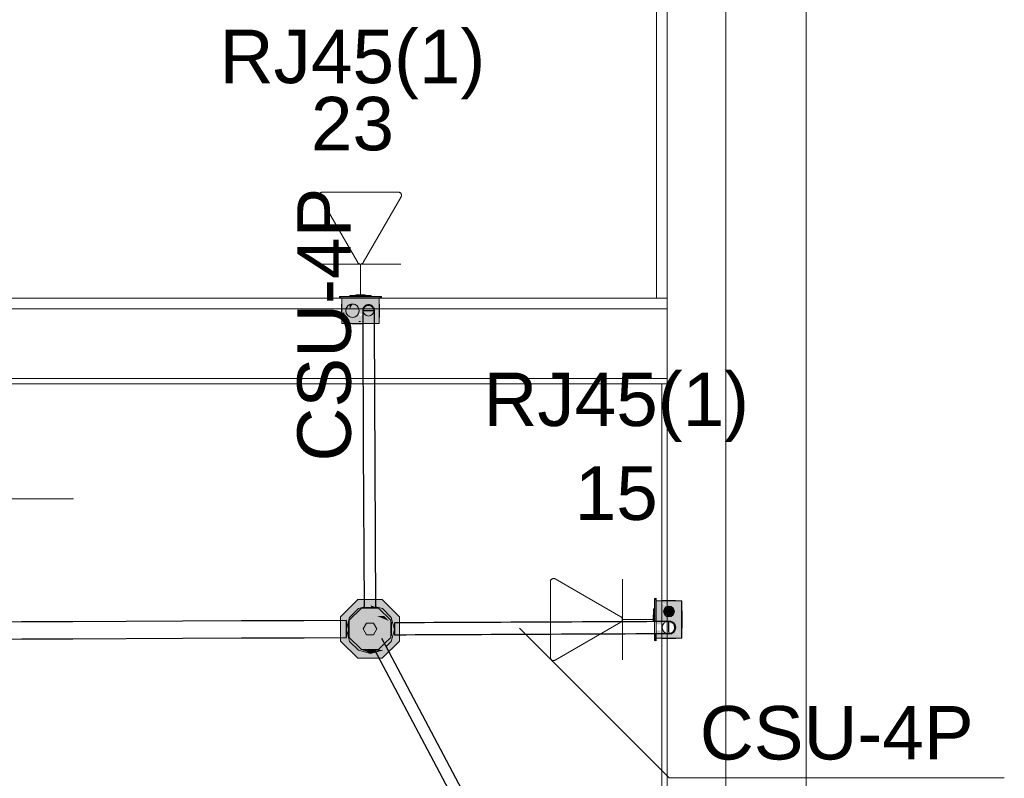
# Model space of a CAD drawing. Header units: millimetres. Extents: x 4476663 to 4477054, y -30323851 to -30323414.
# Tile 256 of 256: x 4476956.76 to 4476960.44, y -30323508.25 to -30323505.41. Entities that reach past the tile are written whole.
import ezdxf

# ---------------------------------------------------------------- set-up
doc = ezdxf.new("R2010")
doc.units = ezdxf.units.MM
doc.linetypes.add('NULL', pattern=[0])
for name, color, linetype, lineweight in [('CE-Caixa', 9, 'Continuous', 18), ('CE-Caixa de passagem de fiação', 9, 'Continuous', 18), ('CE-Condutos (Teto)', 1, 'Continuous', 25), ('CE-PT Dados', 7, 'Continuous', 5), ('CE-Textos fios', 7, 'Continuous', 9), ('IFC-Caixa de passagem-Contorno', 44, 'Continuous', 5), ('IFC-Parede padrão-Contorno', 44, 'Continuous', 5), ('P-Simbol', 5, 'Continuous', 20), ('Textos', 7, 'Continuous', 9)]:
    doc.layers.add(name, color=color, linetype=linetype, lineweight=lineweight)
doc.styles.add('ARIAL', font='arial.ttf')

msp = doc.modelspace()

# ---------------------------------------------------------------- hatches: boundary and pattern name
at = {"layer": 'CE-Caixa', "linetype": 'Continuous'}
for points in [[(4476958.107, -30323506.4474), (4476957.961, -30323506.4474), (4476957.9541, -30323506.4534), (4476958.1141, -30323506.4534)], [(4476958.0709, -30323506.4759), (4476958.104, -30323506.4534), (4476957.964, -30323506.4534), (4476957.964, -30323506.5484), (4476957.9936, -30323506.5283), (4476957.9814, -30323506.5184), (4476957.9936, -30323506.4948), (4476957.9936, -30323506.4773), (4476958.004, -30323506.4759), (4476958.0165, -30323506.5128), (4476958.0288, -30323506.499), (4476958.0294, -30323506.504), (4476958.0515, -30323506.489), (4476958.0503, -30323506.482), (4476958.06, -30323506.4832), (4476958.0709, -30323506.4759), (4476958.0515, -30323506.4759)], [(4476958.0277, -30323506.5107), (4476958.0575, -30323506.5189), (4476958.0964, -30323506.5103), (4476958.104, -30323506.5259), (4476958.104, -30323506.4534), (4476958.0296, -30323506.5039), (4476958.0217, -30323506.5186), (4476958.002, -30323506.5226), (4476957.964, -30323506.5484), (4476958.104, -30323506.5484), (4476958.104, -30323506.5259), (4476958.0964, -30323506.5103), (4476958.0575, -30323506.5189), (4476958.0421, -30323506.5137), (4476958.0338, -30323506.522)], [(4476958.0105, -30323506.525), (4476958.0257, -30323506.5134), (4476958.0282, -30323506.4944), (4476958.0165, -30323506.4792), (4476957.9976, -30323506.4767), (4476957.9824, -30323506.4884), (4476957.9799, -30323506.5074), (4476957.9915, -30323506.5225)], [(4476958.0744, -30323506.4434), (4476957.9936, -30323506.4434), (4476957.9936, -30323506.4474), (4476958.045, -30323506.4474)], [(4476957.9936, -30323506.4948), (4476958.0041, -30323506.4759), (4476957.9936, -30323506.4759)], [(4476958.0165, -30323506.4434), (4476958.0493, -30323506.4434), (4476958.0515, -30323506.4414), (4476958.0165, -30323506.4414)], [(4476959.1344, -30323507.5831), (4476959.1344, -30323507.664), (4476959.1404, -30323507.664), (4476959.1404, -30323507.576)], [(4476959.1344, -30323507.6386), (4476959.1304, -30323507.6157), (4476959.1304, -30323507.6641)], [(4476959.1716, -30323507.6386), (4476959.168, -30323507.6267), (4476959.1404, -30323507.5861), (4476959.1404, -30323507.6736), (4476959.1604, -30323507.6736), (4476959.1629, -30323507.6639), (4476959.1985, -30323507.6724), (4476959.1808, -30323507.6456)], [(4476959.1683, -30323507.5861), (4476959.1607, -30323507.5933), (4476959.2067, -30323507.6169), (4476959.1732, -30323507.6241), (4476959.2072, -30323507.6207), (4476959.2129, -30323507.6261), (4476959.1732, -30323507.6241), (4476959.2045, -30323507.6152), (4476959.1723, -30323507.6111), (4476959.1824, -30323507.6069), (4476959.158, -30323507.5937), (4476959.1683, -30323507.5861), (4476959.1404, -30323507.5861), (4476959.2013, -30323507.6759), (4476959.2024, -30323507.668), (4476959.2146, -30323507.6774), (4476959.2013, -30323507.6759), (4476959.2354, -30323507.7261), (4476959.2354, -30323507.5861), (4476959.2284, -30323507.5861)], [(4476959.1706, -30323507.6161), (4476959.1706, -30323507.6361), (4476959.1879, -30323507.6461), (4476959.2052, -30323507.6361), (4476959.2052, -30323507.6161), (4476959.1879, -30323507.6061)], [(4476959.1304, -30323507.6408), (4476959.1284, -30323507.6386), (4476959.1284, -30323507.6641)], [(4476959.1344, -30323507.6451), (4476959.1317, -30323507.664), (4476959.1344, -30323507.664)], [(4476959.1344, -30323507.7086), (4476959.1344, -30323507.7291), (4476959.1404, -30323507.736), (4476959.1393, -30323507.7086)], [(4476959.2114, -30323507.694), (4476959.1993, -30323507.7119), (4476959.1629, -30323507.6975), (4476959.1573, -30323507.7065), (4476959.1547, -30323507.6965), (4476959.1404, -30323507.6965), (4476959.1404, -30323507.7261), (4476959.2354, -30323507.7261)]]:
    msp.add_hatch(color=163, dxfattribs=at).paths.add_polyline_path(points)
at = {"layer": 'CE-Caixa de passagem de fiação', "linetype": 'Continuous'}
for points in [[(4476957.992, -30323507.6591), (4476958.0374, -30323507.6137), (4476958.0263, -30323507.615), (4476957.9933, -30323507.648), (4476957.9813, -30323507.693), (4476957.9895, -30323507.7108), (4476957.9895, -30323507.667)], [(4476958.0374, -30323507.6137), (4476957.992, -30323507.6591), (4476957.992, -30323507.7233), (4476958.0374, -30323507.7687), (4476958.0383, -30323507.7666), (4476958.0776, -30323507.7538), (4476958.0991, -30323507.7627), (4476957.998, -30323507.6616), (4476958.0399, -30323507.6197), (4476958.0445, -30323507.6196), (4476958.0633, -30323507.6431), (4476958.0917, -30323507.6412), (4476958.1222, -30323507.6428), (4476958.141, -30323507.6616), (4476958.096, -30323507.643), (4476958.0633, -30323507.6431), (4476958.1395, -30323507.7193), (4476958.0897, -30323507.6996), (4476958.082, -30323507.7129), (4476958.057, -30323507.7129), (4476958.0475, -30323507.6964), (4476958.0493, -30323507.6829), (4476957.998, -30323507.6616), (4476958.0991, -30323507.7627), (4476958.0776, -30323507.7538), (4476958.051, -30323507.7612), (4476958.0445, -30323507.7685), (4476958.1016, -30323507.7687), (4476958.147, -30323507.7233), (4476958.147, -30323507.6591), (4476958.1016, -30323507.6137)], [(4476958.0473, -30323507.6134), (4476958.0945, -30323507.6112), (4476958.057, -30323507.6112)], [(4476958.0754, -30323507.6112), (4476958.0915, -30323507.6102), (4476958.0713, -30323507.603)], [(4476958.1163, -30323507.615), (4476958.0915, -30323507.6084), (4476958.1016, -30323507.6137), (4476958.147, -30323507.6591), (4476958.1613, -30323507.693), (4476958.1492, -30323507.648)], [(4476958.0172, -30323507.6696), (4476958.0476, -30323507.6821), (4476958.0547, -30323507.6735), (4476958.0475, -30323507.6696), (4476958.082, -30323507.6696), (4476958.0945, -30323507.6912), (4476958.0897, -30323507.6996), (4476958.141, -30323507.7208), (4476958.0399, -30323507.6197), (4476957.998, -30323507.6616), (4476958.0172, -30323507.6696), (4476958.04, -30323507.6696)], [(4476958.141, -30323507.6616), (4476958.1222, -30323507.6428), (4476958.096, -30323507.643)], [(4476958.0374, -30323507.7687), (4476957.992, -30323507.7233), (4476957.9813, -30323507.693), (4476957.9933, -30323507.738), (4476958.0263, -30323507.7709), (4476958.0713, -30323507.783)], [(4476957.9895, -30323507.7162), (4476957.992, -30323507.7162), (4476957.9813, -30323507.693)], [(4476957.9895, -30323507.7162), (4476957.992, -30323507.7162), (4476957.9895, -30323507.6662)], [(4476958.082, -30323507.7129), (4476958.0945, -30323507.6912), (4476958.082, -30323507.6696), (4476958.057, -30323507.6696), (4476958.0445, -30323507.6912), (4476958.057, -30323507.7129)], [(4476958.1492, -30323507.738), (4476958.1613, -30323507.693), (4476958.147, -30323507.7233), (4476958.124, -30323507.7463), (4476958.1299, -30323507.7573)], [(4476958.1495, -30323507.6662), (4476958.147, -30323507.6662), (4476958.1495, -30323507.7162)], [(4476958.15, -30323507.6662), (4476958.1503, -30323507.7162), (4476958.1613, -30323507.693)], [(4476958.0945, -30323507.7712), (4476958.0945, -30323507.7687), (4476958.0445, -30323507.7712)], [(4476958.0445, -30323507.7712), (4476958.0713, -30323507.783), (4476958.0904, -30323507.7779), (4476958.0868, -30323507.7712)], [(4476958.0904, -30323507.7779), (4476958.1163, -30323507.7709), (4476958.1016, -30323507.7687)]]:
    msp.add_hatch(color=181, dxfattribs=at).paths.add_polyline_path(points)
at = {"layer": 'P-Simbol', "linetype": 'Continuous'}
for points in [[(4476958.1795, -30323507.6457), (4476958.115, -30323507.5812), (4476958.024, -30323507.5812), (4476957.9595, -30323507.6457), (4476957.9595, -30323507.6912), (4476958.1795, -30323507.6912)], [(4476958.1795, -30323507.7367), (4476958.1795, -30323507.6912), (4476957.9595, -30323507.6912), (4476957.9595, -30323507.7367), (4476958.024, -30323507.8012), (4476958.115, -30323507.8012)]]:
    msp.add_hatch(color=5, dxfattribs=at).paths.add_polyline_path(points)

# ---------------------------------------------------------------- linework, layer by layer
at = {"layer": 'CE-Caixa'}
for p, q in [((4476957.961, -30323506.4474), (4476957.9541, -30323506.4534)), ((4476957.9541, -30323506.4534), (4476957.964, -30323506.4534)), ((4476957.9936, -30323506.4474), (4476957.961, -30323506.4474)), ((4476957.9624, -30323506.4759), (4476957.9624, -30323506.4767)), ((4476957.964, -30323506.4759), (4476957.9624, -30323506.4759)), ((4476957.9624, -30323506.4767), (4476957.9624, -30323506.4792)), ((4476957.964, -30323506.4534), (4476957.9936, -30323506.4534)), ((4476957.964, -30323506.4534), (4476957.964, -30323506.469)), ((4476957.9716, -30323506.4534), (4476957.964, -30323506.4534)), ((4476957.964, -30323506.469), (4476957.964, -30323506.4706)), ((4476957.964, -30323506.4706), (4476957.964, -30323506.4734)), ((4476957.964, -30323506.4734), (4476957.964, -30323506.4759)), ((4476957.964, -30323506.4759), (4476957.964, -30323506.4811)), ((4476957.9728, -30323506.4534), (4476957.9716, -30323506.4534)), ((4476957.9853, -30323506.4534), (4476957.9728, -30323506.4534)), ((4476957.9936, -30323506.4534), (4476957.9853, -30323506.4534)), ((4476957.9976, -30323506.4767), (4476957.9915, -30323506.4792)), ((4476957.9936, -30323506.4434), (4476957.9936, -30323506.4474)), ((4476958.0165, -30323506.4434), (4476957.9936, -30323506.4434)), ((4476958.0165, -30323506.4474), (4476957.9936, -30323506.4474)), ((4476957.9936, -30323506.4534), (4476958.0165, -30323506.4534)), ((4476958.0165, -30323506.4534), (4476957.9936, -30323506.4534)), ((4476958.004, -30323506.4759), (4476957.9976, -30323506.4767)), ((4476958.0105, -30323506.4767), (4476958.004, -30323506.4759)), ((4476958.0165, -30323506.4792), (4476958.0105, -30323506.4767)), ((4476958.0515, -30323506.4414), (4476958.0165, -30323506.4414)), ((4476958.0165, -30323506.4414), (4476958.0165, -30323506.4434)), ((4476958.0515, -30323506.4434), (4476958.0165, -30323506.4434)), ((4476958.0515, -30323506.4474), (4476958.0165, -30323506.4474)), ((4476958.0165, -30323506.4534), (4476958.0515, -30323506.4534)), ((4476958.0228, -30323506.4534), (4476958.0165, -30323506.4534)), ((4476958.0515, -30323506.4534), (4476958.0228, -30323506.4534)), ((4476958.0515, -30323506.4434), (4476958.0515, -30323506.4414)), ((4476958.0744, -30323506.4434), (4476958.0515, -30323506.4434)), ((4476958.0744, -30323506.4474), (4476958.0515, -30323506.4474)), ((4476958.0515, -30323506.4534), (4476958.0744, -30323506.4534)), ((4476958.0744, -30323506.4534), (4476958.0515, -30323506.4534)), ((4476958.0744, -30323506.4474), (4476958.0744, -30323506.4434)), ((4476958.107, -30323506.4474), (4476958.0744, -30323506.4474)), ((4476958.0744, -30323506.4534), (4476958.104, -30323506.4534)), ((4476958.104, -30323506.4534), (4476958.0744, -30323506.4534)), ((4476958.104, -30323506.4534), (4476958.1141, -30323506.4534)), ((4476958.104, -30323506.4554), (4476958.104, -30323506.4534)), ((4476958.104, -30323506.4759), (4476958.104, -30323506.4554)), ((4476958.104, -30323506.4863), (4476958.104, -30323506.4759)), ((4476958.1056, -30323506.4759), (4476958.104, -30323506.4759)), ((4476958.1056, -30323506.4767), (4476958.1056, -30323506.4759)), ((4476958.1056, -30323506.4792), (4476958.1056, -30323506.4767)), ((4476958.1141, -30323506.4534), (4476958.107, -30323506.4474)), ((4476957.9624, -30323506.4792), (4476957.9624, -30323506.4832)), ((4476957.9624, -30323506.4832), (4476957.9624, -30323506.4884)), ((4476957.9624, -30323506.4884), (4476957.9624, -30323506.4944)), ((4476957.9624, -30323506.4944), (4476957.9624, -30323506.5009)), ((4476957.9624, -30323506.5009), (4476957.9624, -30323506.5074)), ((4476957.9624, -30323506.5074), (4476957.9624, -30323506.5134)), ((4476957.9624, -30323506.5134), (4476957.9624, -30323506.5186)), ((4476957.964, -30323506.4811), (4476957.964, -30323506.4895)), ((4476957.964, -30323506.4895), (4476957.964, -30323506.5014)), ((4476957.964, -30323506.5014), (4476957.964, -30323506.5111)), ((4476957.964, -30323506.5111), (4476957.964, -30323506.5259)), ((4476957.9716, -30323506.5134), (4476957.9716, -30323506.5074)), ((4476957.9799, -30323506.4944), (4476957.979, -30323506.5009)), ((4476957.979, -30323506.5009), (4476957.9799, -30323506.5074)), ((4476957.9824, -30323506.4884), (4476957.9799, -30323506.4944)), ((4476957.9799, -30323506.5074), (4476957.9824, -30323506.5134)), ((4476957.9864, -30323506.4832), (4476957.9824, -30323506.4884)), ((4476957.9824, -30323506.5134), (4476957.9864, -30323506.5186)), ((4476957.9915, -30323506.4792), (4476957.9864, -30323506.4832)), ((4476958.0217, -30323506.4832), (4476958.0165, -30323506.4792)), ((4476958.0257, -30323506.4884), (4476958.0217, -30323506.4832)), ((4476958.0217, -30323506.5186), (4476958.0257, -30323506.5134)), ((4476958.0282, -30323506.4944), (4476958.0257, -30323506.4884)), ((4476958.0257, -30323506.5134), (4476958.0282, -30323506.5074)), ((4476958.029, -30323506.5009), (4476958.0282, -30323506.4944)), ((4476958.0282, -30323506.5074), (4476958.029, -30323506.5009)), ((4476958.104, -30323506.5128), (4476958.104, -30323506.4863)), ((4476958.104, -30323506.5259), (4476958.104, -30323506.5128)), ((4476958.1056, -30323506.4832), (4476958.1056, -30323506.4792)), ((4476958.1056, -30323506.4884), (4476958.1056, -30323506.4832)), ((4476958.1056, -30323506.4944), (4476958.1056, -30323506.4884)), ((4476958.1056, -30323506.5009), (4476958.1056, -30323506.4944)), ((4476958.1056, -30323506.5074), (4476958.1056, -30323506.5009)), ((4476958.1056, -30323506.5134), (4476958.1056, -30323506.5074)), ((4476958.1056, -30323506.5186), (4476958.1056, -30323506.5134)), ((4476957.9624, -30323506.5186), (4476957.9624, -30323506.5225)), ((4476957.9624, -30323506.5225), (4476957.9624, -30323506.525)), ((4476957.9624, -30323506.525), (4476957.9624, -30323506.5259)), ((4476957.9624, -30323506.5259), (4476957.964, -30323506.5259)), ((4476957.964, -30323506.5259), (4476957.964, -30323506.5484)), ((4476957.964, -30323506.5484), (4476957.9828, -30323506.5484)), ((4476957.9828, -30323506.5484), (4476957.9988, -30323506.5484)), ((4476957.9864, -30323506.5186), (4476957.9915, -30323506.5225)), ((4476957.9915, -30323506.5225), (4476957.9976, -30323506.525)), ((4476957.9976, -30323506.525), (4476958.004, -30323506.5259)), ((4476957.9988, -30323506.5484), (4476958.002, -30323506.5484)), ((4476958.002, -30323506.5484), (4476958.009, -30323506.5484)), ((4476958.002, -30323506.5484), (4476958.002, -30323506.5498)), ((4476958.002, -30323506.5498), (4476958.0031, -30323506.5498)), ((4476958.0031, -30323506.5498), (4476958.0063, -30323506.5498)), ((4476958.004, -30323506.5259), (4476958.0105, -30323506.525)), ((4476958.0063, -30323506.5498), (4476958.009, -30323506.5498)), ((4476958.009, -30323506.5484), (4476958.0112, -30323506.5484)), ((4476958.009, -30323506.5484), (4476958.009, -30323506.5498)), ((4476958.009, -30323506.5498), (4476958.0099, -30323506.5498)), ((4476958.0099, -30323506.5498), (4476958.0124, -30323506.5498)), ((4476958.0105, -30323506.525), (4476958.0165, -30323506.5225)), ((4476958.0112, -30323506.5484), (4476958.0228, -30323506.5484)), ((4476958.0124, -30323506.5498), (4476958.0164, -30323506.5498)), ((4476958.0164, -30323506.5498), (4476958.0215, -30323506.5498)), ((4476958.0165, -30323506.5225), (4476958.0217, -30323506.5186)), ((4476958.0215, -30323506.5498), (4476958.0276, -30323506.5498)), ((4476958.0228, -30323506.5484), (4476958.0353, -30323506.5484)), ((4476958.034, -30323506.5414), (4476958.0276, -30323506.5414)), ((4476958.0276, -30323506.5498), (4476958.034, -30323506.5498)), ((4476958.034, -30323506.5498), (4476958.0405, -30323506.5498)), ((4476958.0353, -30323506.5484), (4476958.0421, -30323506.5484)), ((4476958.0405, -30323506.5498), (4476958.0424, -30323506.5498)), ((4476958.0421, -30323506.5484), (4476958.0964, -30323506.5484)), ((4476958.0964, -30323506.5484), (4476958.104, -30323506.5484)), ((4476958.104, -30323506.539), (4476958.104, -30323506.5259)), ((4476958.104, -30323506.5259), (4476958.1056, -30323506.5259)), ((4476958.104, -30323506.5414), (4476958.104, -30323506.539)), ((4476958.104, -30323506.5484), (4476958.104, -30323506.5414)), ((4476958.1056, -30323506.5225), (4476958.1056, -30323506.5186)), ((4476958.1056, -30323506.525), (4476958.1056, -30323506.5225)), ((4476958.1056, -30323506.5259), (4476958.1056, -30323506.525)), ((4476959.1404, -30323507.576), (4476959.1344, -30323507.5831)), ((4476959.1404, -30323507.5861), (4476959.1404, -30323507.576)), ((4476959.1344, -30323507.6157), (4476959.1304, -30323507.6157)), ((4476959.1304, -30323507.6157), (4476959.1304, -30323507.6386)), ((4476959.1344, -30323507.5831), (4476959.1344, -30323507.6157)), ((4476959.1344, -30323507.6157), (4476959.1344, -30323507.6386)), ((4476959.1404, -30323507.6157), (4476959.1404, -30323507.5861)), ((4476959.1404, -30323507.5861), (4476959.1404, -30323507.5968)), ((4476959.1432, -30323507.5861), (4476959.1404, -30323507.5861)), ((4476959.1404, -30323507.5968), (4476959.1404, -30323507.6147)), ((4476959.1404, -30323507.6147), (4476959.1404, -30323507.6157)), ((4476959.1404, -30323507.6386), (4476959.1404, -30323507.6157)), ((4476959.1404, -30323507.6157), (4476959.1404, -30323507.6278)), ((4476959.1683, -30323507.5861), (4476959.1432, -30323507.5861)), ((4476959.1662, -30323507.5845), (4476959.1637, -30323507.5845)), ((4476959.1702, -30323507.5845), (4476959.1662, -30323507.5845)), ((4476959.1822, -30323507.5861), (4476959.1683, -30323507.5861)), ((4476959.1706, -30323507.6161), (4476959.1686, -30323507.6209)), ((4476959.1754, -30323507.5845), (4476959.1702, -30323507.5845)), ((4476959.1737, -30323507.6119), (4476959.1706, -30323507.6161)), ((4476959.1779, -30323507.6088), (4476959.1737, -30323507.6119)), ((4476959.1814, -30323507.5845), (4476959.1754, -30323507.5845)), ((4476959.1827, -30323507.6068), (4476959.1779, -30323507.6088)), ((4476959.1879, -30323507.5845), (4476959.1814, -30323507.5845)), ((4476959.2026, -30323507.5861), (4476959.1822, -30323507.5861)), ((4476959.1879, -30323507.6061), (4476959.1827, -30323507.6068)), ((4476959.1944, -30323507.5845), (4476959.1879, -30323507.5845)), ((4476959.1931, -30323507.6068), (4476959.1879, -30323507.6061)), ((4476959.1979, -30323507.6088), (4476959.1931, -30323507.6068)), ((4476959.2004, -30323507.5845), (4476959.1944, -30323507.5845)), ((4476959.202, -30323507.6119), (4476959.1979, -30323507.6088)), ((4476959.2056, -30323507.5845), (4476959.2004, -30323507.5845)), ((4476959.2052, -30323507.6161), (4476959.202, -30323507.6119)), ((4476959.2131, -30323507.5861), (4476959.2026, -30323507.5861)), ((4476959.2072, -30323507.6209), (4476959.2052, -30323507.6161)), ((4476959.2095, -30323507.5845), (4476959.2056, -30323507.5845)), ((4476959.212, -30323507.5845), (4476959.2095, -30323507.5845)), ((4476959.2284, -30323507.5861), (4476959.2131, -30323507.5861)), ((4476959.2325, -30323507.5861), (4476959.2284, -30323507.5861)), ((4476959.2354, -30323507.5861), (4476959.2325, -30323507.5861)), ((4476959.2354, -30323507.5937), (4476959.2354, -30323507.5861)), ((4476959.2354, -30323507.5968), (4476959.2354, -30323507.5937)), ((4476959.2354, -30323507.5999), (4476959.2354, -30323507.5968)), ((4476959.2354, -30323507.6123), (4476959.2354, -30323507.5999)), ((4476959.2354, -30323507.6241), (4476959.2354, -30323507.6123)), ((4476959.1284, -30323507.6386), (4476959.1284, -30323507.6641)), ((4476959.1304, -30323507.6386), (4476959.1284, -30323507.6386)), ((4476959.1304, -30323507.6386), (4476959.1304, -30323507.6641)), ((4476959.1344, -30323507.6386), (4476959.1344, -30323507.664)), ((4476959.1404, -30323507.6278), (4476959.1404, -30323507.6386)), ((4476959.1404, -30323507.664), (4476959.1404, -30323507.6386)), ((4476959.1404, -30323507.6386), (4476959.1404, -30323507.6736)), ((4476959.1686, -30323507.6209), (4476959.1679, -30323507.6261)), ((4476959.1679, -30323507.6261), (4476959.1686, -30323507.6313)), ((4476959.1686, -30323507.6313), (4476959.1706, -30323507.6361)), ((4476959.1706, -30323507.6361), (4476959.1737, -30323507.6402)), ((4476959.1737, -30323507.6402), (4476959.1779, -30323507.6434)), ((4476959.1779, -30323507.6434), (4476959.1827, -30323507.6454)), ((4476959.1827, -30323507.6454), (4476959.1879, -30323507.6461)), ((4476959.1879, -30323507.6461), (4476959.1931, -30323507.6454)), ((4476959.1931, -30323507.6454), (4476959.1979, -30323507.6434)), ((4476959.1979, -30323507.6434), (4476959.202, -30323507.6402)), ((4476959.202, -30323507.6402), (4476959.2052, -30323507.6361)), ((4476959.2052, -30323507.6361), (4476959.2072, -30323507.6313)), ((4476959.2079, -30323507.6261), (4476959.2072, -30323507.6209)), ((4476959.2072, -30323507.6313), (4476959.2079, -30323507.6261)), ((4476959.2354, -30323507.6243), (4476959.2354, -30323507.6241)), ((4476959.2368, -30323507.6241), (4476959.2354, -30323507.6241)), ((4476959.2354, -30323507.6375), (4476959.2354, -30323507.6243)), ((4476959.2354, -30323507.6555), (4476959.2354, -30323507.6375)), ((4476959.2354, -30323507.6881), (4476959.2354, -30323507.6555)), ((4476959.2368, -30323507.6252), (4476959.2368, -30323507.6241)), ((4476959.2368, -30323507.6284), (4476959.2368, -30323507.6252)), ((4476959.2368, -30323507.6335), (4476959.2368, -30323507.6284)), ((4476959.2368, -30323507.6344), (4476959.2368, -30323507.6319)), ((4476959.2368, -30323507.6384), (4476959.2368, -30323507.6344)), ((4476959.2368, -30323507.6436), (4476959.2368, -30323507.6384)), ((4476959.2368, -30323507.6496), (4476959.2368, -30323507.6436)), ((4476959.2368, -30323507.6561), (4476959.2368, -30323507.6496)), ((4476959.2368, -30323507.6625), (4476959.2368, -30323507.6561)), ((4476959.1814, -30323507.6619), (4476959.1768, -30323507.6638)), ((4476959.1879, -30323507.6611), (4476959.1814, -30323507.6619)), ((4476959.1944, -30323507.6619), (4476959.1879, -30323507.6611)), ((4476959.2004, -30323507.6644), (4476959.1944, -30323507.6619)), ((4476959.2056, -30323507.6684), (4476959.2004, -30323507.6644)), ((4476959.2095, -30323507.6736), (4476959.2056, -30323507.6684)), ((4476959.212, -30323507.6796), (4476959.2095, -30323507.6736)), ((4476959.2095, -30323507.6986), (4476959.212, -30323507.6925)), ((4476959.2129, -30323507.6861), (4476959.212, -30323507.6796)), ((4476959.212, -30323507.6925), (4476959.2129, -30323507.6861)), ((4476959.2354, -30323507.7261), (4476959.2354, -30323507.6881)), ((4476959.2354, -30323507.6881), (4476959.2368, -30323507.6881)), ((4476959.2368, -30323507.6686), (4476959.2368, -30323507.6625)), ((4476959.2368, -30323507.6738), (4476959.2368, -30323507.6686)), ((4476959.2368, -30323507.6777), (4476959.2368, -30323507.6738)), ((4476959.2368, -30323507.6802), (4476959.2368, -30323507.6777)), ((4476959.2368, -30323507.6838), (4476959.2368, -30323507.6787)), ((4476959.2368, -30323507.687), (4476959.2368, -30323507.6838)), ((4476959.2368, -30323507.6881), (4476959.2368, -30323507.687)), ((4476959.1344, -30323507.7086), (4476959.1344, -30323507.7291)), ((4476959.1344, -30323507.7291), (4476959.1404, -30323507.736)), ((4476959.1404, -30323507.6965), (4476959.1404, -30323507.7185)), ((4476959.1404, -30323507.7261), (4476959.1404, -30323507.7086)), ((4476959.1404, -30323507.7185), (4476959.1404, -30323507.7261)), ((4476959.1404, -30323507.736), (4476959.1404, -30323507.7261)), ((4476959.1404, -30323507.7261), (4476959.1547, -30323507.7261)), ((4476959.1547, -30323507.7261), (4476959.1604, -30323507.7261)), ((4476959.1604, -30323507.7261), (4476959.1629, -30323507.7261)), ((4476959.1629, -30323507.7261), (4476959.1811, -30323507.7261)), ((4476959.1629, -30323507.7261), (4476959.1629, -30323507.7277)), ((4476959.1629, -30323507.7277), (4476959.1637, -30323507.7277)), ((4476959.1637, -30323507.7277), (4476959.1662, -30323507.7277)), ((4476959.1662, -30323507.7277), (4476959.1702, -30323507.7277)), ((4476959.1702, -30323507.7277), (4476959.1754, -30323507.7277)), ((4476959.1754, -30323507.7277), (4476959.1814, -30323507.7277)), ((4476959.177, -30323507.7084), (4476959.1814, -30323507.7102)), ((4476959.1811, -30323507.7261), (4476959.1884, -30323507.7261)), ((4476959.1814, -30323507.7102), (4476959.1879, -30323507.7111)), ((4476959.1814, -30323507.7277), (4476959.1879, -30323507.7277)), ((4476959.1879, -30323507.7111), (4476959.1944, -30323507.7102)), ((4476959.1879, -30323507.7277), (4476959.1944, -30323507.7277)), ((4476959.1884, -30323507.7261), (4476959.1981, -30323507.7261)), ((4476959.1944, -30323507.7102), (4476959.2004, -30323507.7077)), ((4476959.1944, -30323507.7277), (4476959.2004, -30323507.7277)), ((4476959.1981, -30323507.7261), (4476959.2078, -30323507.7261)), ((4476959.2004, -30323507.7077), (4476959.2056, -30323507.7038)), ((4476959.2004, -30323507.7277), (4476959.2056, -30323507.7277)), ((4476959.2056, -30323507.7038), (4476959.2095, -30323507.6986)), ((4476959.2056, -30323507.7277), (4476959.2095, -30323507.7277)), ((4476959.2078, -30323507.7261), (4476959.2129, -30323507.7261)), ((4476959.2095, -30323507.7277), (4476959.212, -30323507.7277)), ((4476959.212, -30323507.7277), (4476959.2129, -30323507.7277)), ((4476959.2129, -30323507.7261), (4476959.2354, -30323507.7261)), ((4476959.2129, -30323507.7277), (4476959.2129, -30323507.7261))]:
    msp.add_line(p, q, dxfattribs=at)
at = {"layer": 'CE-Caixa de passagem de fiação'}
for p, q in [((4476958.0374, -30323507.6137), (4476957.992, -30323507.6591)), ((4476957.992, -30323507.6591), (4476958.0374, -30323507.6137)), ((4476958.0263, -30323507.615), (4476957.9933, -30323507.648)), ((4476958.0405, -30323507.6112), (4476958.0263, -30323507.615)), ((4476958.0445, -30323507.6137), (4476958.0374, -30323507.6137)), ((4476958.0374, -30323507.6137), (4476958.0445, -30323507.6137)), ((4476958.0445, -30323507.6102), (4476958.0405, -30323507.6112)), ((4476958.0472, -30323507.6094), (4476958.0445, -30323507.6102)), ((4476958.0472, -30323507.6112), (4476958.0445, -30323507.6112)), ((4476958.0445, -30323507.6112), (4476958.0445, -30323507.6137)), ((4476958.0473, -30323507.6137), (4476958.0445, -30323507.6137)), ((4476958.057, -30323507.6112), (4476958.0472, -30323507.6112)), ((4476958.0915, -30323507.6137), (4476958.0473, -30323507.6137)), ((4476958.082, -30323507.6112), (4476958.057, -30323507.6112)), ((4476958.0915, -30323507.6112), (4476958.082, -30323507.6112)), ((4476958.1163, -30323507.615), (4476958.0915, -30323507.6084)), ((4476958.0945, -30323507.6112), (4476958.0915, -30323507.6112)), ((4476958.0945, -30323507.6137), (4476958.0915, -30323507.6137)), ((4476958.0945, -30323507.6137), (4476958.0945, -30323507.6112)), ((4476958.1016, -30323507.6137), (4476958.0945, -30323507.6137)), ((4476958.0945, -30323507.6137), (4476958.1016, -30323507.6137)), ((4476958.147, -30323507.6591), (4476958.1016, -30323507.6137)), ((4476958.1016, -30323507.6137), (4476958.147, -30323507.6591)), ((4476958.1492, -30323507.648), (4476958.1163, -30323507.615)), ((4476957.9933, -30323507.648), (4476957.9895, -30323507.6623)), ((4476958.1613, -30323507.693), (4476958.1492, -30323507.648)), ((4476957.9884, -30323507.6662), (4476957.9813, -30323507.693)), ((4476957.9813, -30323507.693), (4476957.9933, -30323507.738)), ((4476957.9895, -30323507.6623), (4476957.9884, -30323507.6662)), ((4476957.9895, -30323507.6662), (4476957.9895, -30323507.6787)), ((4476957.992, -30323507.6662), (4476957.9895, -30323507.6662)), ((4476957.9895, -30323507.6787), (4476957.9895, -30323507.7037)), ((4476957.992, -30323507.6591), (4476957.992, -30323507.6662)), ((4476957.992, -30323507.6662), (4476957.992, -30323507.6591)), ((4476957.992, -30323507.6662), (4476957.992, -30323507.7162)), ((4476958.057, -30323507.6696), (4476958.0445, -30323507.6912)), ((4476958.0445, -30323507.6912), (4476958.057, -30323507.7129)), ((4476958.082, -30323507.6696), (4476958.057, -30323507.6696)), ((4476958.0945, -30323507.6912), (4476958.082, -30323507.6696)), ((4476958.082, -30323507.7129), (4476958.0945, -30323507.6912)), ((4476958.147, -30323507.6662), (4476958.147, -30323507.6591)), ((4476958.147, -30323507.6591), (4476958.147, -30323507.6662)), ((4476958.147, -30323507.7162), (4476958.147, -30323507.6662)), ((4476958.1495, -30323507.6662), (4476958.147, -30323507.6662)), ((4476958.1492, -30323507.738), (4476958.1613, -30323507.693)), ((4476958.1495, -30323507.6787), (4476958.1495, -30323507.6662)), ((4476958.1495, -30323507.7037), (4476958.1495, -30323507.6787)), ((4476957.9895, -30323507.7037), (4476957.9895, -30323507.7162)), ((4476957.9895, -30323507.7162), (4476957.992, -30323507.7162)), ((4476957.992, -30323507.7162), (4476957.992, -30323507.7233)), ((4476957.992, -30323507.7233), (4476957.992, -30323507.7162)), ((4476957.992, -30323507.7233), (4476958.0374, -30323507.7687)), ((4476958.0374, -30323507.7687), (4476957.992, -30323507.7233)), ((4476958.057, -30323507.7129), (4476958.082, -30323507.7129)), ((4476958.124, -30323507.7463), (4476958.147, -30323507.7233)), ((4476958.147, -30323507.7233), (4476958.124, -30323507.7463)), ((4476958.147, -30323507.7233), (4476958.147, -30323507.7162)), ((4476958.147, -30323507.7162), (4476958.1495, -30323507.7162)), ((4476958.147, -30323507.7162), (4476958.147, -30323507.7233)), ((4476958.1495, -30323507.7162), (4476958.1495, -30323507.7037)), ((4476957.9933, -30323507.738), (4476958.0263, -30323507.7709)), ((4476958.1016, -30323507.7687), (4476958.124, -30323507.7463)), ((4476958.1299, -30323507.7573), (4476958.1492, -30323507.738)), ((4476958.0263, -30323507.7709), (4476958.0713, -30323507.783)), ((4476958.0374, -30323507.7687), (4476958.0445, -30323507.7687)), ((4476958.0445, -30323507.7687), (4476958.0374, -30323507.7687)), ((4476958.0445, -30323507.7687), (4476958.0855, -30323507.7687)), ((4476958.0445, -30323507.7687), (4476958.0445, -30323507.7712)), ((4476958.0445, -30323507.7712), (4476958.057, -30323507.7712)), ((4476958.057, -30323507.7712), (4476958.082, -30323507.7712)), ((4476958.0713, -30323507.783), (4476958.0904, -30323507.7779)), ((4476958.082, -30323507.7712), (4476958.0868, -30323507.7712)), ((4476958.0855, -30323507.7687), (4476958.0945, -30323507.7687)), ((4476958.0868, -30323507.7712), (4476958.0945, -30323507.7712)), ((4476958.0904, -30323507.7779), (4476958.1163, -30323507.7709)), ((4476958.0945, -30323507.7687), (4476958.1016, -30323507.7687)), ((4476958.0945, -30323507.7712), (4476958.0945, -30323507.7687))]:
    msp.add_line(p, q, dxfattribs=at)
at = {"layer": 'CE-Condutos (Teto)'}
for p, q in [((4476958.0437, -30323506.4926), (4476958.0421, -30323506.5009)), ((4476958.0437, -30323506.4926), (4476958.0421, -30323506.4962)), ((4476958.0421, -30323506.4962), (4476958.0421, -30323506.5009)), ((4476958.0445, -30323506.501), (4476958.0421, -30323506.501)), ((4476958.0421, -30323506.501), (4476958.0423, -30323506.5414)), ((4476958.0421, -30323506.501), (4476958.0421, -30323506.5056)), ((4476958.0438, -30323506.4923), (4476958.0437, -30323506.4926)), ((4476958.044, -30323506.492), (4476958.0438, -30323506.4923)), ((4476958.0481, -30323506.4858), (4476958.044, -30323506.492)), ((4476958.0459, -30323506.4877), (4476958.044, -30323506.492)), ((4476958.046, -30323506.501), (4476958.0445, -30323506.501)), ((4476958.0481, -30323506.4858), (4476958.0459, -30323506.4877)), ((4476958.0529, -30323506.5009), (4476958.046, -30323506.501)), ((4476958.0485, -30323506.4851), (4476958.0481, -30323506.4858)), ((4476958.0499, -30323506.4841), (4476958.0485, -30323506.4851)), ((4476958.0546, -30323506.4809), (4476958.0499, -30323506.4841)), ((4476958.0528, -30323506.4815), (4476958.0499, -30323506.4841)), ((4476958.0546, -30323506.4809), (4476958.0528, -30323506.4815)), ((4476958.0618, -30323506.5009), (4476958.0529, -30323506.5009)), ((4476958.0556, -30323506.4802), (4476958.0546, -30323506.4809)), ((4476958.0588, -30323506.4796), (4476958.0556, -30323506.4802)), ((4476958.0617, -30323506.4786), (4476958.0588, -30323506.4796)), ((4476958.0628, -30323506.4787), (4476958.0588, -30323506.4796)), ((4476958.0628, -30323506.4787), (4476958.0617, -30323506.4786)), ((4476958.0711, -30323506.5009), (4476958.0618, -30323506.5009)), ((4476958.064, -30323506.4785), (4476958.0628, -30323506.4787)), ((4476958.0673, -30323506.4792), (4476958.064, -30323506.4785)), ((4476958.0719, -30323506.4802), (4476958.0673, -30323506.4792)), ((4476958.071, -30323506.4796), (4476958.0673, -30323506.4792)), ((4476958.072, -30323506.4802), (4476958.071, -30323506.4796)), ((4476958.0791, -30323506.5008), (4476958.0711, -30323506.5009)), ((4476958.072, -30323506.4802), (4476958.0719, -30323506.4802)), ((4476958.0726, -30323506.4802), (4476958.072, -30323506.4802)), ((4476958.073, -30323506.4804), (4476958.0726, -30323506.4802)), ((4476958.0763, -30323506.4827), (4476958.073, -30323506.4804)), ((4476958.0794, -30323506.4847), (4476958.0763, -30323506.4827)), ((4476958.079, -30323506.4842), (4476958.0763, -30323506.4827)), ((4476958.0794, -30323506.4847), (4476958.079, -30323506.4842)), ((4476958.0845, -30323506.5008), (4476958.0791, -30323506.5008)), ((4476958.0799, -30323506.4851), (4476958.0794, -30323506.4847)), ((4476958.0829, -30323506.4896), (4476958.0799, -30323506.4851)), ((4476958.0847, -30323506.4923), (4476958.0829, -30323506.4896)), ((4476958.0845, -30323506.4918), (4476958.0829, -30323506.4896)), ((4476958.0864, -30323506.5008), (4476958.0845, -30323506.5008)), ((4476958.0864, -30323506.5008), (4476958.0847, -30323506.4923)), ((4476958.0864, -30323506.5009), (4476958.0864, -30323506.5008)), ((4476958.0867, -30323506.5484), (4476958.0864, -30323506.5008)), ((4476958.0864, -30323506.5008), (4476958.0864, -30323506.5008)), ((4476958.0423, -30323506.5414), (4476958.0424, -30323506.5484)), ((4476958.0424, -30323506.5484), (4476958.0424, -30323506.5498)), ((4476958.0424, -30323506.5498), (4476958.0445, -30323507.0136)), ((4476958.0915, -30323507.6137), (4476958.0867, -30323506.5484)), ((4476958.0445, -30323507.0136), (4476958.0472, -30323507.6094)), ((4476958.0472, -30323507.6094), (4476958.0472, -30323507.6112)), ((4476956.7665, -30323507.6654), (4476956.5832, -30323507.6662)), ((4476956.9576, -30323507.6645), (4476956.7665, -30323507.6654)), ((4476957.1577, -30323507.6636), (4476956.9576, -30323507.6645)), ((4476957.3678, -30323507.6626), (4476957.1577, -30323507.6636)), ((4476957.589, -30323507.6616), (4476957.3678, -30323507.6626)), ((4476957.8225, -30323507.6605), (4476957.589, -30323507.6616)), ((4476957.9811, -30323507.6598), (4476957.8225, -30323507.6605)), ((4476957.9811, -30323507.6638), (4476957.9811, -30323507.6598)), ((4476957.9812, -30323507.6727), (4476957.9811, -30323507.6638)), ((4476957.9812, -30323507.6848), (4476957.9812, -30323507.6727)), ((4476957.9813, -30323507.693), (4476957.9812, -30323507.6848)), ((4476957.9813, -30323507.693), (4476957.9813, -30323507.693)), ((4476957.9813, -30323507.6981), (4476957.9813, -30323507.693)), ((4476958.1612, -30323507.6685), (4476958.1612, -30323507.6713)), ((4476958.1701, -30323507.6685), (4476958.1612, -30323507.6685)), ((4476958.1612, -30323507.6713), (4476958.1612, -30323507.6775)), ((4476958.1612, -30323507.6775), (4476958.1612, -30323507.686)), ((4476958.1612, -30323507.686), (4476958.1613, -30323507.6953)), ((4476958.2042, -30323507.6683), (4476958.1701, -30323507.6685)), ((4476958.2385, -30323507.6682), (4476958.2042, -30323507.6683)), ((4476958.2731, -30323507.668), (4476958.2385, -30323507.6682)), ((4476958.308, -30323507.6678), (4476958.2731, -30323507.668)), ((4476958.3431, -30323507.6677), (4476958.308, -30323507.6678)), ((4476958.3785, -30323507.6675), (4476958.3431, -30323507.6677)), ((4476958.4141, -30323507.6673), (4476958.3785, -30323507.6675)), ((4476958.4501, -30323507.6672), (4476958.4141, -30323507.6673)), ((4476958.4863, -30323507.667), (4476958.4501, -30323507.6672)), ((4476958.5227, -30323507.6668), (4476958.4863, -30323507.667)), ((4476958.5595, -30323507.6667), (4476958.5227, -30323507.6668)), ((4476958.5965, -30323507.6665), (4476958.5595, -30323507.6667)), ((4476958.6339, -30323507.6663), (4476958.5965, -30323507.6665)), ((4476958.6715, -30323507.6662), (4476958.6339, -30323507.6663)), ((4476958.7094, -30323507.666), (4476958.6715, -30323507.6662)), ((4476958.7476, -30323507.6658), (4476958.7094, -30323507.666)), ((4476958.7861, -30323507.6656), (4476958.7476, -30323507.6658)), ((4476958.8249, -30323507.6655), (4476958.7861, -30323507.6656)), ((4476958.864, -30323507.6653), (4476958.8249, -30323507.6655)), ((4476958.9034, -30323507.6651), (4476958.864, -30323507.6653)), ((4476958.9431, -30323507.6649), (4476958.9034, -30323507.6651)), ((4476958.9831, -30323507.6647), (4476958.9431, -30323507.6649)), ((4476959.0234, -30323507.6645), (4476958.9831, -30323507.6647)), ((4476959.064, -30323507.6644), (4476959.0234, -30323507.6645)), ((4476959.1049, -30323507.6642), (4476959.064, -30323507.6644)), ((4476959.1284, -30323507.6641), (4476959.1049, -30323507.6642)), ((4476959.1304, -30323507.6641), (4476959.1284, -30323507.6641)), ((4476959.1344, -30323507.664), (4476959.1304, -30323507.6641)), ((4476959.1404, -30323507.664), (4476959.1344, -30323507.664)), ((4476959.1462, -30323507.664), (4476959.1404, -30323507.664)), ((4476959.1604, -30323507.6639), (4476959.1462, -30323507.664)), ((4476959.1762, -30323507.6638), (4476959.1604, -30323507.6639)), ((4476959.1768, -30323507.6638), (4476959.1762, -30323507.6638)), ((4476959.1878, -30323507.6638), (4476959.1768, -30323507.6638)), ((4476959.1878, -30323507.6666), (4476959.1878, -30323507.6638)), ((4476959.1878, -30323507.6728), (4476959.1878, -30323507.6666)), ((4476959.1878, -30323507.6736), (4476959.1878, -30323507.6728)), ((4476959.1879, -30323507.6813), (4476959.1878, -30323507.6736)), ((4476959.1938, -30323507.665), (4476959.1879, -30323507.6637)), ((4476959.1879, -30323507.6906), (4476959.1879, -30323507.6813)), ((4476959.1879, -30323507.6965), (4476959.1879, -30323507.6906)), ((4476959.1938, -30323507.665), (4476959.1902, -30323507.6638)), ((4476959.1957, -30323507.6654), (4476959.1938, -30323507.665)), ((4476959.1965, -30323507.6654), (4476959.1957, -30323507.6654)), ((4476959.1977, -30323507.6662), (4476959.1965, -30323507.6654)), ((4476959.2011, -30323507.6685), (4476959.1977, -30323507.6662)), ((4476959.1991, -30323507.6667), (4476959.1977, -30323507.6662)), ((4476959.2011, -30323507.6685), (4476959.1991, -30323507.6667)), ((4476959.2037, -30323507.6702), (4476959.2011, -30323507.6685)), ((4476959.2047, -30323507.6718), (4476959.2037, -30323507.6702)), ((4476959.207, -30323507.6752), (4476959.2047, -30323507.6718)), ((4476959.206, -30323507.6729), (4476959.2047, -30323507.6718)), ((4476959.207, -30323507.6752), (4476959.206, -30323507.6729)), ((4476959.2086, -30323507.6775), (4476959.207, -30323507.6752)), ((4476959.209, -30323507.6796), (4476959.2086, -30323507.6775)), ((4476959.2086, -30323507.6946), (4476959.209, -30323507.6925)), ((4476959.2098, -30323507.6836), (4476959.209, -30323507.6796)), ((4476959.2098, -30323507.6814), (4476959.209, -30323507.6796)), ((4476959.209, -30323507.6925), (4476959.2098, -30323507.6885)), ((4476959.209, -30323507.6925), (4476959.2098, -30323507.6907)), ((4476959.2098, -30323507.6836), (4476959.2098, -30323507.6814)), ((4476959.2103, -30323507.6861), (4476959.2098, -30323507.6836)), ((4476959.2098, -30323507.6885), (4476959.2103, -30323507.6861)), ((4476959.2098, -30323507.6907), (4476959.2098, -30323507.6885)), ((4476956.5835, -30323507.7298), (4476956.7668, -30323507.729)), ((4476956.7668, -30323507.729), (4476956.9579, -30323507.7281)), ((4476956.9579, -30323507.7281), (4476957.158, -30323507.7272)), ((4476957.158, -30323507.7272), (4476957.3681, -30323507.7262)), ((4476957.3681, -30323507.7262), (4476957.5893, -30323507.7252)), ((4476957.5893, -30323507.7252), (4476957.8228, -30323507.7242)), ((4476957.8228, -30323507.7242), (4476957.9814, -30323507.7234)), ((4476957.9814, -30323507.7103), (4476957.9813, -30323507.6981)), ((4476957.9814, -30323507.7193), (4476957.9814, -30323507.7103)), ((4476957.9814, -30323507.7234), (4476957.9814, -30323507.7193)), ((4476958.1299, -30323507.7573), (4476958.1136, -30323507.7267)), ((4476958.1613, -30323507.6953), (4476958.1613, -30323507.7039)), ((4476958.1613, -30323507.7039), (4476958.1614, -30323507.7101)), ((4476958.1614, -30323507.7101), (4476958.1614, -30323507.7131)), ((4476958.1614, -30323507.7131), (4476958.1703, -30323507.713)), ((4476958.1703, -30323507.713), (4476958.2044, -30323507.7129)), ((4476958.2044, -30323507.7129), (4476958.2387, -30323507.7127)), ((4476958.2387, -30323507.7127), (4476958.2733, -30323507.7125)), ((4476958.2733, -30323507.7125), (4476958.3082, -30323507.7124)), ((4476958.3082, -30323507.7124), (4476958.3433, -30323507.7122)), ((4476958.3433, -30323507.7122), (4476958.3787, -30323507.7121)), ((4476958.3787, -30323507.7121), (4476958.4143, -30323507.7119)), ((4476958.4143, -30323507.7119), (4476958.4503, -30323507.7117)), ((4476958.4503, -30323507.7117), (4476958.4865, -30323507.7116)), ((4476958.4865, -30323507.7116), (4476958.5229, -30323507.7114)), ((4476958.5229, -30323507.7114), (4476958.5597, -30323507.7112)), ((4476958.5597, -30323507.7112), (4476958.5968, -30323507.7111)), ((4476958.5968, -30323507.7111), (4476958.6341, -30323507.7109)), ((4476958.6341, -30323507.7109), (4476958.6717, -30323507.7107)), ((4476958.6717, -30323507.7107), (4476958.7096, -30323507.7105)), ((4476958.7096, -30323507.7105), (4476958.7478, -30323507.7104)), ((4476958.7478, -30323507.7104), (4476958.7863, -30323507.7102)), ((4476958.7863, -30323507.7102), (4476958.8251, -30323507.71)), ((4476958.8251, -30323507.71), (4476958.8642, -30323507.7098)), ((4476958.8642, -30323507.7098), (4476958.9036, -30323507.7096)), ((4476958.9036, -30323507.7096), (4476958.9433, -30323507.7095)), ((4476958.9433, -30323507.7095), (4476958.9833, -30323507.7093)), ((4476958.9833, -30323507.7093), (4476959.0236, -30323507.7091)), ((4476959.0236, -30323507.7091), (4476959.0642, -30323507.7089)), ((4476959.0642, -30323507.7089), (4476959.1052, -30323507.7087)), ((4476959.1052, -30323507.7087), (4476959.1167, -30323507.7087)), ((4476959.1167, -30323507.7087), (4476959.1344, -30323507.7086)), ((4476959.1344, -30323507.7086), (4476959.1404, -30323507.7086)), ((4476959.1404, -30323507.7086), (4476959.1464, -30323507.7085)), ((4476959.1464, -30323507.7085), (4476959.1762, -30323507.7084)), ((4476959.1762, -30323507.7084), (4476959.177, -30323507.7084)), ((4476959.177, -30323507.7084), (4476959.1873, -30323507.7083)), ((4476959.1873, -30323507.7083), (4476959.188, -30323507.7083)), ((4476959.1873, -30323507.7083), (4476959.1879, -30323507.7085)), ((4476959.1879, -30323507.6992), (4476959.1879, -30323507.6965)), ((4476959.188, -30323507.7054), (4476959.1879, -30323507.6992)), ((4476959.1879, -30323507.7085), (4476959.1938, -30323507.7072)), ((4476959.188, -30323507.7083), (4476959.188, -30323507.7054)), ((4476959.1902, -30323507.7084), (4476959.1938, -30323507.7072)), ((4476959.1938, -30323507.7072), (4476959.1957, -30323507.7068)), ((4476959.1957, -30323507.7068), (4476959.1965, -30323507.7068)), ((4476959.1965, -30323507.7068), (4476959.1978, -30323507.7059)), ((4476959.1978, -30323507.7059), (4476959.201, -30323507.7037)), ((4476959.1978, -30323507.7059), (4476959.1991, -30323507.7055)), ((4476959.1991, -30323507.7055), (4476959.201, -30323507.7037)), ((4476959.201, -30323507.7037), (4476959.2037, -30323507.7019)), ((4476959.2037, -30323507.7019), (4476959.2048, -30323507.7004)), ((4476959.2048, -30323507.7004), (4476959.207, -30323507.697)), ((4476959.2048, -30323507.7004), (4476959.206, -30323507.6992)), ((4476959.206, -30323507.6992), (4476959.207, -30323507.697)), ((4476959.207, -30323507.697), (4476959.2086, -30323507.6946)), ((4476959.1911, -30323509.7574), (4476958.1299, -30323507.7573)), ((4476958.0868, -30323507.7712), (4476958.0945, -30323507.7857)), ((4476958.0945, -30323507.7857), (4476959.1378, -30323509.752))]:
    msp.add_line(p, q, dxfattribs=at)
at = {"layer": 'CE-PT Dados'}
for p, q in [((4476957.8924, -30323506.0573), (4476958.1756, -30323506.0574)), ((4476958.0236, -30323506.3207), (4476957.882, -30323506.0753)), ((4476958.186, -30323506.0754), (4476958.0444, -30323506.3207)), ((4476958.034, -30323506.3267), (4476957.8828, -30323506.3267)), ((4476958.034, -30323506.3267), (4476958.034, -30323506.4473)), ((4476958.034, -30323506.3267), (4476958.1853, -30323506.3267)), ((4476958.7624, -30323507.5041), (4476959.0077, -30323507.6457)), ((4476959.0137, -30323507.6561), (4476959.0137, -30323507.5049)), ((4476958.7443, -30323507.7977), (4476958.7444, -30323507.5145)), ((4476959.0137, -30323507.6561), (4476959.1343, -30323507.6561)), ((4476959.0137, -30323507.6561), (4476959.0137, -30323507.8073)), ((4476959.0077, -30323507.6665), (4476958.7623, -30323507.8081))]:
    msp.add_line(p, q, dxfattribs=at)
for points in [[(4476957.8924, -30323506.0573), (4476957.891, -30323506.0574), (4476957.8896, -30323506.0576), (4476957.8883, -30323506.058), (4476957.887, -30323506.0586), (4476957.8858, -30323506.0593), (4476957.8847, -30323506.0601), (4476957.8836, -30323506.0611), (4476957.8827, -30323506.0621), (4476957.882, -30323506.0633), (4476957.8813, -30323506.0645), (4476957.8809, -30323506.0659), (4476957.8805, -30323506.0672), (4476957.8804, -30323506.0686), (4476957.8804, -30323506.07), (4476957.8805, -30323506.0714), (4476957.8809, -30323506.0727), (4476957.8813, -30323506.0741), (4476957.882, -30323506.0753)], [(4476958.186, -30323506.0754), (4476958.1866, -30323506.0742), (4476958.1871, -30323506.0729), (4476958.1874, -30323506.0715), (4476958.1876, -30323506.0701), (4476958.1876, -30323506.0687), (4476958.1874, -30323506.0674), (4476958.1871, -30323506.066), (4476958.1866, -30323506.0647), (4476958.186, -30323506.0634), (4476958.1852, -30323506.0623), (4476958.1844, -30323506.0612), (4476958.1833, -30323506.0602), (4476958.1822, -30323506.0594), (4476958.181, -30323506.0587), (4476958.1797, -30323506.0582), (4476958.1784, -30323506.0578), (4476958.177, -30323506.0575), (4476958.1756, -30323506.0574)], [(4476958.0236, -30323506.3207), (4476958.0244, -30323506.3219), (4476958.0253, -30323506.3229), (4476958.0263, -30323506.3239), (4476958.0274, -30323506.3247), (4476958.0286, -30323506.3254), (4476958.0299, -30323506.326), (4476958.0313, -30323506.3264), (4476958.0326, -30323506.3266), (4476958.034, -30323506.3267), (4476958.0354, -30323506.3266), (4476958.0368, -30323506.3264), (4476958.0381, -30323506.326), (4476958.0394, -30323506.3254), (4476958.0406, -30323506.3247), (4476958.0417, -30323506.3239), (4476958.0428, -30323506.3229), (4476958.0437, -30323506.3219), (4476958.0444, -30323506.3207)], [(4476958.7624, -30323507.5041), (4476958.7612, -30323507.5035), (4476958.7599, -30323507.503), (4476958.7585, -30323507.5027), (4476958.7571, -30323507.5025), (4476958.7557, -30323507.5025), (4476958.7543, -30323507.5027), (4476958.753, -30323507.503), (4476958.7517, -30323507.5035), (4476958.7504, -30323507.5041), (4476958.7493, -30323507.5049), (4476958.7482, -30323507.5058), (4476958.7472, -30323507.5068), (4476958.7464, -30323507.5079), (4476958.7457, -30323507.5091), (4476958.7451, -30323507.5104), (4476958.7447, -30323507.5117), (4476958.7445, -30323507.5131), (4476958.7444, -30323507.5145)], [(4476959.0077, -30323507.6665), (4476959.0088, -30323507.6657), (4476959.0099, -30323507.6648), (4476959.0109, -30323507.6638), (4476959.0117, -30323507.6627), (4476959.0124, -30323507.6615), (4476959.0129, -30323507.6602), (4476959.0133, -30323507.6588), (4476959.0136, -30323507.6575), (4476959.0137, -30323507.6561), (4476959.0136, -30323507.6547), (4476959.0133, -30323507.6533), (4476959.0129, -30323507.652), (4476959.0124, -30323507.6507), (4476959.0117, -30323507.6495), (4476959.0109, -30323507.6484), (4476959.0099, -30323507.6473), (4476959.0088, -30323507.6465), (4476959.0077, -30323507.6457)], [(4476958.7443, -30323507.7977), (4476958.7444, -30323507.7991), (4476958.7446, -30323507.8005), (4476958.745, -30323507.8018), (4476958.7456, -30323507.8031), (4476958.7463, -30323507.8043), (4476958.7471, -30323507.8055), (4476958.7481, -30323507.8065), (4476958.7491, -30323507.8074), (4476958.7503, -30323507.8081), (4476958.7515, -30323507.8088), (4476958.7528, -30323507.8092), (4476958.7542, -30323507.8096), (4476958.7556, -30323507.8097), (4476958.757, -30323507.8097), (4476958.7584, -30323507.8096), (4476958.7597, -30323507.8092), (4476958.761, -30323507.8088), (4476958.7623, -30323507.8081)]]:
    msp.add_lwpolyline(points, dxfattribs=at)
at = {"layer": 'CE-Textos fios'}
for p, q in [((4476955.4114, -30323507.2052), (4476956.96, -30323507.2052)), ((4476958.6288, -30323507.6886), (4476959.1888, -30323508.2486)), ((4476959.1888, -30323508.2486), (4476960.4422, -30323508.2486))]:
    msp.add_line(p, q, dxfattribs=at)
at = {"layer": 'IFC-Caixa de passagem-Contorno'}
for p, q in [((4476958.112, -30323506.4473), (4476957.956, -30323506.4473)), ((4476957.956, -30323506.4473), (4476957.956, -30323506.4533)), ((4476958.112, -30323506.4533), (4476957.956, -30323506.4533)), ((4476957.964, -30323506.4533), (4476957.964, -30323506.5483)), ((4476958.104, -30323506.4533), (4476958.104, -30323506.5483)), ((4476958.112, -30323506.4473), (4476958.112, -30323506.4533)), ((4476958.104, -30323506.5483), (4476957.964, -30323506.5483)), ((4476959.1343, -30323507.5781), (4476959.1343, -30323507.7341)), ((4476959.1343, -30323507.5781), (4476959.1403, -30323507.5781)), ((4476959.1403, -30323507.5781), (4476959.1403, -30323507.7341)), ((4476959.1403, -30323507.5861), (4476959.2353, -30323507.5861)), ((4476959.2353, -30323507.5861), (4476959.2353, -30323507.7261)), ((4476959.1403, -30323507.7261), (4476959.2353, -30323507.7261)), ((4476959.1343, -30323507.7341), (4476959.1403, -30323507.7341))]:
    msp.add_line(p, q, dxfattribs=at)
for centre, radius in [((4476958.004, -30323506.5009), 0.025), ((4476958.064, -30323506.5009), 0.0199), ((4476959.1879, -30323507.6261), 0.0199), ((4476959.1879, -30323507.6861), 0.025)]:
    msp.add_circle(centre, radius, dxfattribs=at)
at = {"layer": 'IFC-Parede padrão-Contorno', "color": 8, "lineweight": 5}
for p, q in [((4476959.7007, -30323518.6556), (4476959.7007, -30323495.1941)), ((4476959.1807, -30323506.4541), (4476959.1807, -30323501.7059)), ((4476959.4007, -30323522.8705), (4476959.4007, -30323501.7059)), ((4476959.1407, -30323506.4541), (4476959.1407, -30323503.7701)), ((4476959.1807, -30323536.687), (4476959.1807, -30323506.1867)), ((4476952.2552, -30323506.4541), (4476959.1807, -30323506.4541)), ((4476956.2697, -30323506.4941), (4476959.1807, -30323506.4941)), ((4476954.1993, -30323506.7541), (4476959.1807, -30323506.7541)), ((4476952.3807, -30323506.7741), (4476957.3621, -30323506.7741)), ((4476957.3621, -30323506.7741), (4476959.1807, -30323506.7741)), ((4476959.1607, -30323508.0327), (4476959.1607, -30323506.7741)), ((4476959.1607, -30323508.6253), (4476959.1607, -30323508.0327))]:
    msp.add_line(p, q, dxfattribs=at)
at = {"layer": 'P-Simbol'}
for p, q in [((4476957.9595, -30323507.6457), (4476958.024, -30323507.5812)), ((4476958.024, -30323507.5812), (4476958.115, -30323507.5812)), ((4476958.115, -30323507.5812), (4476958.1795, -30323507.6457)), ((4476957.9595, -30323507.6457), (4476957.9595, -30323507.7367)), ((4476958.1795, -30323507.6457), (4476958.1795, -30323507.7367)), ((4476957.9595, -30323507.7367), (4476958.024, -30323507.8012)), ((4476958.115, -30323507.8012), (4476958.1795, -30323507.7367)), ((4476958.024, -30323507.8012), (4476958.115, -30323507.8012))]:
    msp.add_line(p, q, dxfattribs=at)

# ---------------------------------------------------------------- texts
at = {"layer": 'CE-Textos fios', "linetype": 'NULL', "insert": (4476958.0006, -30323507.0653), "char_height": 0.2, "width": 2.049695, "attachment_point": 7, "rotation": 90.0002, "line_spacing_factor": 0.6, "style": 'ARIAL'}
msp.add_mtext('CSU-4P', dxfattribs=at)
at = {"layer": 'CE-Textos fios', "linetype": 'NULL', "insert": (4476959.303, -30323508.1826), "char_height": 0.2, "width": 2.049695, "attachment_point": 7, "line_spacing_factor": 0.6, "style": 'ARIAL'}
msp.add_mtext('CSU-4P', dxfattribs=at)
at = {"layer": 'Textos', "linetype": 'NULL', "char_height": 0.2, "attachment_point": 8, "line_spacing_factor": 0.6, "style": 'ARIAL'}
for s, insert, width in [('RJ45(1)', (4476958.004, -30323505.7099), 1.987195), ('23', (4476958.004, -30323505.9039), 0.621341), ('RJ45(1)', (4476958.9905, -30323506.9925), 1.987195), ('15', (4476958.9905, -30323507.2865), 0.621341)]:
    msp.add_mtext(s, dxfattribs=dict(at, insert=insert, width=width))

doc.saveas('drawing.dxf')
